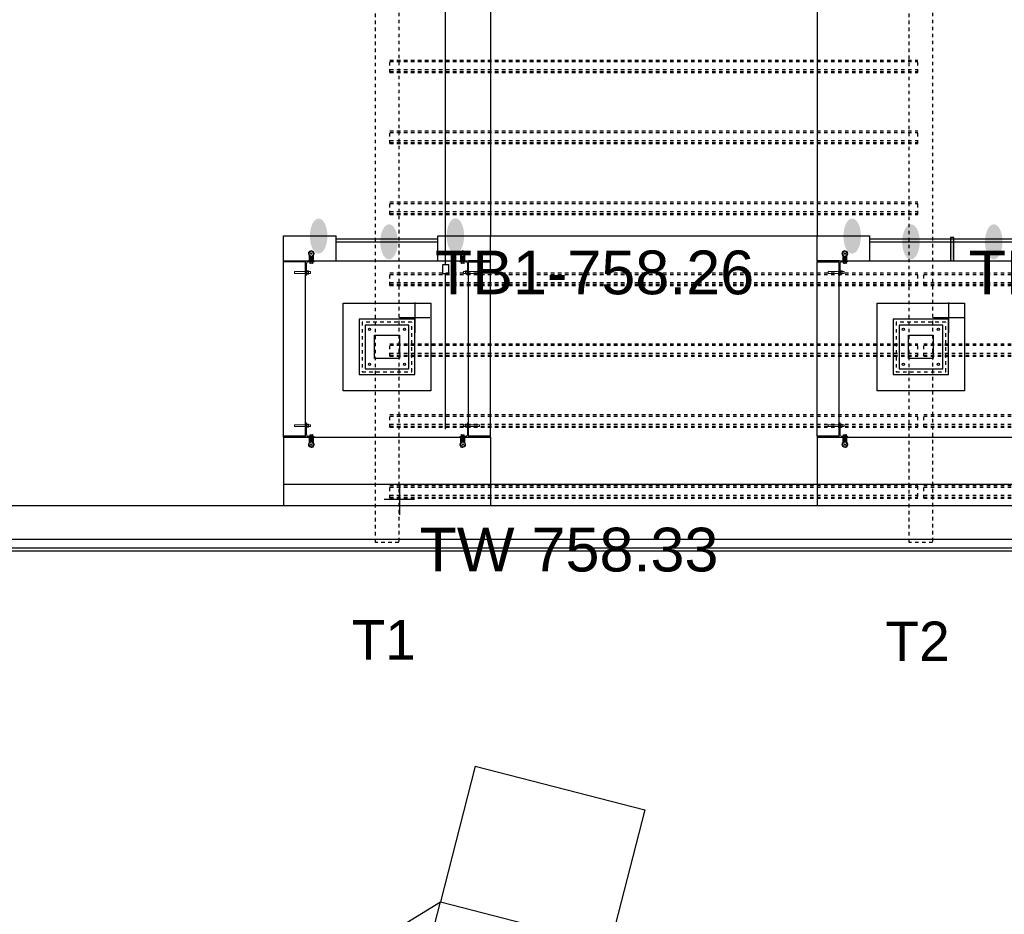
# Model space of a CAD drawing. Header units: feet. Extents: x 0 to 152508, y 0 to 59424.
# Tile 85 of 105: x 152329 to 152357, y 59372 to 59397. Entities that reach past the tile are written whole.
import ezdxf
from ezdxf import colors
from ezdxf.entities.mleader import LeaderData, LeaderLine
from ezdxf.math import Vec2, Vec3

# ---------------------------------------------------------------- set-up
doc = ezdxf.new("R2010")
doc.units = ezdxf.units.FT
doc.header["$LTSCALE"] = 0.05
doc.header["$MEASUREMENT"] = 0
doc.linetypes.add('CENTER', pattern=[2, 1.25, -0.25, 0.25, -0.25])
doc.linetypes.add('Trellis Base$0$DASHED', pattern=[0.75, 0.5, -0.25])
for name, color, linetype, lineweight in [('Bridge plan$0$105523BL701 - SC_Scratch9', 252, 'Continuous', 0), ('Bridge plan$0$BR_P_Gen_Joint_Filler', 252, 'Continuous', 0), ('Bridge plan$0$BR_P_Rail_Object', 251, 'Continuous', 30), ('Bridge plan$0$BR_P_Slab_Object', 2, 'Continuous', 30), ('Bridge plan$0$DR_P_Underdrain', 252, 'Continuous', 13), ('Bridge plan$0$new FSB deck grid - PV_P_Curb', 1, 'Continuous', 13), ('Bridge plan$0$PV_P_Curb_Ramp', 252, 'Continuous', 13), ('Bridge plan$0$PV_P_Joint', 252, 'Continuous', 13), ('Bridge plan$0$PV_P_Walk', 252, 'Continuous', 13), ('Bridge plan$0$SC_Scratch7', 252, 'Continuous', 0), ('Bridge plan$0$SC_Shading1', 253, 'Continuous', 0), ('Bridge plan$0$VG_P_Cells', 252, 'Continuous', 13), ('Bridge plan$0$VG_P_Landscape_Limits', 252, 'Continuous', 0)]:
    doc.layers.add(name, color=color, linetype=linetype, lineweight=lineweight)
doc.layers.add('Bridge plan$0$SC_Scratch9', color=252, linetype='Continuous', lineweight=0, transparency=0.6)
for name, color, linetype in [('L-ANNO-NOTE', 30, 'Continuous'), ('L-DETL-CNTR', 230, 'CENTER'), ('Trellis Base$0$L-ANNO-NOTE', 30, 'Continuous'), ('Trellis Base$0$L-SITE-FOUNDATION', 2, 'Continuous'), ('Trellis Base$0$L-SITE-OVERHEAD', 251, 'Trellis Base$0$DASHED'), ('Trellis Base$0$L-SITE-STEEL COLUMN', 1, 'Continuous')]:
    doc.layers.add(name, color=color, linetype=linetype)
doc.styles.add('ARIAL', font='arial.ttf', dxfattribs={"width": 0.9})
doc.styles.add('Trellis Base$0$ARIAL', font='arial.ttf', dxfattribs={"width": 0.9})

# ---------------------------------------------------------------- blocks, each defined once
blk = doc.blocks.new('Bridge plan$0$INSIDE CORNER ATTACHMENT_1')
at = {"layer": 'Bridge plan$0$105523BL701 - SC_Scratch9', "flags": 128}
for points in [[(-0.259, 0.399), (0.082, 0.351), (0.075, 0.299), (-0.266, 0.347), (-0.259, 0.399)], [(0.043, 0.303), (0, 0), (0.248, -0.035), (0.25, -0.025)], [(0.05, 0.355), (0.058, 0.412)], [(0.086, 0.377), (0.094, 0.376), (0.079, 0.274), (0.071, 0.275)], [(0.086, 0.377), (0.094, 0.376), (0.079, 0.274), (0.071, 0.275)], [(0.127, 0.289), (0.135, 0.346)], [(0.135, 0.343), (0.19, 0.335), (0.195, 0.33), (0.189, 0.288), (0.182, 0.284), (0.128, 0.291)], [(0.119, 0.015), (0.12, 0.022), (0.222, 0.008), (0.221, 0)], [(0.128, -0.03), (0.106, -0.027), (0.087, -0.16)], [(0.13, -0.018), (0.108, -0.173)], [(0.111, -0.149), (0.183, -0.159)], [(0.111, -0.152), (0.182, -0.163)], [(0.112, -0.143), (0.184, -0.153)], [(0.114, -0.127), (0.186, -0.137)], [(0.115, -0.119), (0.187, -0.13)], [(0.118, -0.104), (0.189, -0.114)], [(0.119, -0.097), (0.19, -0.108)], [(0.121, -0.082), (0.192, -0.092)], [(0.122, -0.076), (0.193, -0.086)], [(0.124, -0.06), (0.195, -0.07)], [(0.125, -0.054), (0.196, -0.064)], [(0.127, -0.038), (0.198, -0.048)], [(0.128, -0.03), (0.199, -0.041)], [(0.201, -0.028), (0.179, -0.185)], [(0.199, -0.041), (0.221, -0.044), (0.202, -0.179)]]:
    blk.add_lwpolyline(points, dxfattribs=at)
for points in [[(0.075, 0.299), (0.042, 0.067, 0.414214), (0.077, 0.021), (0.231, -0.001, -0.385788), (0.25, -0.025)], [(0.082, 0.351), (0.087, 0.387, 0.421903), (0.069, 0.411), (0.058, 0.412)], [(0.118, 0.296), (0.086, 0.301, 0.39919), (0.083, 0.279), (0.115, 0.274)], [(0.128, 0.363), (0.096, 0.368, 0.39919), (0.093, 0.346), (0.125, 0.341)], [(0.093, 0.3), (0.125, 0.295, -0.39919), (0.121, 0.273), (0.09, 0.278)], [(0.093, 0.3), (0.125, 0.295, -0.39919), (0.121, 0.273), (0.09, 0.278)], [(0.102, 0.367), (0.134, 0.362, -0.39919), (0.131, 0.34), (0.099, 0.345)], [(0.102, 0.367), (0.134, 0.362, -0.39919), (0.131, 0.34), (0.099, 0.345)], [(0.126, 0.021), (0.131, 0.053, -0.39919), (0.153, 0.05), (0.148, 0.018)], [(0.193, 0.012), (0.198, 0.044, -0.39919), (0.22, 0.041), (0.215, 0.009)]]:
    blk.add_lwpolyline(points, format="xyb", dxfattribs=at)
at = {"layer": 'Bridge plan$0$105523BL701 - SC_Scratch9'}
blk.add_circle((0.135, -0.228), 0.0205, dxfattribs=at)
for centre, radius, start, end in [((0.145, 0.315), 0.0606, 149.8986, 194.0014), ((0.057, 0.328), 0.0752, 334.3436, 9.5565), ((0.168, -0.009), 0.0606, 59.8986, 104.0014), ((0.135, -0.228), 0.0832, 125.329, 36.4259), ((0.135, -0.228), 0.0614, 116.6428, 44.6933)]:
    blk.add_arc(centre, radius, start, end, dxfattribs=at)
blk = doc.blocks.new('Bridge plan')
at = {"layer": 'Bridge plan$0$BR_P_Rail_Object', "lineweight": -3}
h = blk.add_hatch(color=256, dxfattribs=at)
edge = h.paths.add_edge_path(flags=0)
edge.add_ellipse((1828076.701, 711592.556), major_axis=(0.002, 0.5), ratio=0.5, start_angle=0, end_angle=360)
h = blk.add_hatch(color=256, dxfattribs=at)
edge = h.paths.add_edge_path(flags=0)
edge.add_ellipse((1828078.712, 711592.393), major_axis=(0.002, 0.5), ratio=0.5, start_angle=0, end_angle=360)
h = blk.add_hatch(color=256, dxfattribs=at)
edge = h.paths.add_edge_path(flags=0)
edge.add_ellipse((1828080.608, 711592.563), major_axis=(0.002, 0.5), ratio=0.5, start_angle=0, end_angle=360)
h = blk.add_hatch(color=256, dxfattribs=at)
edge = h.paths.add_edge_path(flags=0)
edge.add_ellipse((1828091.942, 711592.556), major_axis=(0.002, 0.5), ratio=0.5, start_angle=0, end_angle=360)
h = blk.add_hatch(color=256, dxfattribs=at)
edge = h.paths.add_edge_path(flags=0)
edge.add_ellipse((1828093.622, 711592.393), major_axis=(0.002, 0.5), ratio=0.5, start_angle=0, end_angle=360)
h = blk.add_hatch(color=256, dxfattribs=at)
edge = h.paths.add_edge_path(flags=0)
edge.add_ellipse((1828095.987, 711592.393), major_axis=(0.002, 0.5), ratio=0.5, start_angle=0, end_angle=360)
at = {"layer": 'Bridge plan$0$SC_Shading1', "lineweight": -3, "ltscale": 0.125}
blk.add_hatch(color=256, dxfattribs=at).paths.add_polyline_path([(1828094.849, 711591.851), (1828094.849, 711592.518), (1828094.755, 711592.518), (1828094.755, 711591.851)])
at = {"layer": 'Bridge plan$0$BR_P_Gen_Joint_Filler', "lineweight": -3}
for p, q in [((1828224.334, 711584.851), (1828055.047, 711584.851)), ((1828223.772, 711583.892), (1828055.72, 711583.893)), ((1828223.62, 711583.642), (1828055.902, 711583.643)), ((1828223.57, 711583.559), (1828055.963, 711583.56))]:
    blk.add_line(p, q, dxfattribs=at)
at = {"layer": 'Bridge plan$0$BR_P_Slab_Object', "lineweight": -3, "extrusion": (0, 0, -1)}
blk.add_arc((-1828092.207, 711610.232), 45, 273.4727, 1.2993, dxfattribs=at)
at = {"layer": 'Bridge plan$0$DR_P_Underdrain', "lineweight": -3}
for p, q in [((1828080.329, 711591.736), (1828080.329, 711605.098)), ((1828080.329, 711587.04), (1828080.329, 711591.486))]:
    blk.add_line(p, q, dxfattribs=at)
at = {"layer": 'Bridge plan$0$DR_P_Underdrain', "lineweight": -3, "flags": 128}
blk.add_lwpolyline([(1828080.235, 711591.486), (1828080.423, 711591.486), (1828080.423, 711591.736), (1828080.235, 711591.736)], close=True, dxfattribs=at)
at = {"layer": 'Bridge plan$0$new FSB deck grid - PV_P_Curb', "lineweight": -3, "extrusion": (0, 0, -1)}
blk.add_arc((-1828092.207, 711610.232), 44.5, 273.7491, 1.2993, dxfattribs=at)
at = {"layer": 'Bridge plan$0$PV_P_Curb_Ramp', "lineweight": -3}
for p, q in [((1828081.176, 711577.422), (1828080.179, 711573.548)), ((1828081.176, 711577.422), (1828086.018, 711576.175)), ((1828086.018, 711576.175), (1828085.021, 711572.301)), ((1828073.891, 711569.676), (1828080.179, 711573.548)), ((1828078.582, 711567.344), (1828080.179, 711573.548)), ((1828080.179, 711573.548), (1828085.021, 711572.301))]:
    blk.add_line(p, q, dxfattribs=at)
at = {"layer": 'Bridge plan$0$PV_P_Joint', "lineweight": -3}
for p, q in [((1828081.608, 711604.06), (1828081.608, 711592.56)), ((1828090.942, 711604.06), (1828090.942, 711592.56)), ((1828081.608, 711592.56), (1828090.942, 711592.56)), ((1828075.701, 711585.476), (1828075.701, 711584.851)), ((1828081.608, 711585.476), (1828081.608, 711584.851)), ((1828090.942, 711585.476), (1828090.942, 711584.851))]:
    blk.add_line(p, q, dxfattribs=at)
at = {"layer": 'Bridge plan$0$PV_P_Walk', "lineweight": -3}
blk.add_line((1828081.608, 711585.476), (1828090.942, 711585.476), dxfattribs=at)
at = {"layer": 'Bridge plan$0$SC_Scratch7', "lineweight": -3, "ltscale": 0.125, "flags": 128}
blk.add_lwpolyline([(1828094.849, 711591.851), (1828094.849, 711592.518), (1828094.755, 711592.518), (1828094.755, 711591.851)], close=True, dxfattribs=at)
at = {"layer": 'Bridge plan$0$SC_Scratch9', "lineweight": -3, "ltscale": 12, "flags": 128}
for points in [[(1828076.326, 711591.819), (1828075.701, 711591.819), (1828075.701, 711591.851), (1828076.326, 711591.851)], [(1828080.983, 711591.819), (1828081.608, 711591.819), (1828081.608, 711591.851), (1828080.983, 711591.851)], [(1828090.942, 711591.819), (1828091.567, 711591.819), (1828091.567, 711591.851), (1828090.942, 711591.851)], [(1828076.326, 711586.81), (1828075.701, 711586.81), (1828075.701, 711586.842), (1828076.326, 711586.842)], [(1828080.983, 711586.81), (1828081.608, 711586.81), (1828081.608, 711586.842), (1828080.983, 711586.842)], [(1828090.942, 711586.81), (1828091.567, 711586.81), (1828091.567, 711586.842), (1828090.942, 711586.842)]]:
    blk.add_lwpolyline(points, close=True, dxfattribs=at)
at = {"layer": 'Bridge plan$0$VG_P_Cells', "lineweight": -3}
for p, q in [((1828075.701, 711592.56), (1828077.201, 711592.56)), ((1828077.201, 711592.476), (1828080.108, 711592.476)), ((1828080.108, 711592.56), (1828081.608, 711592.56)), ((1828092.442, 711592.476), (1828097.162, 711592.476)), ((1828075.701, 711591.851), (1828081.608, 711591.851)), ((1828075.701, 711586.842), (1828075.701, 711591.819)), ((1828076.326, 711586.842), (1828076.326, 711591.819)), ((1828080.983, 711586.842), (1828080.983, 711591.819)), ((1828081.608, 711586.842), (1828081.608, 711591.819)), ((1828090.942, 711591.851), (1828097.162, 711591.851)), ((1828090.942, 711586.842), (1828090.942, 711591.819)), ((1828091.567, 711586.842), (1828091.567, 711591.819)), ((1828075.701, 711586.81), (1828081.608, 711586.81)), ((1828090.942, 711586.81), (1828097.162, 711586.81)), ((1828075.701, 711585.476), (1828081.608, 711585.476)), ((1828090.942, 711585.476), (1828097.162, 711585.476))]:
    blk.add_line(p, q, dxfattribs=at)
at = {"layer": 'Bridge plan$0$VG_P_Cells', "lineweight": -3, "ltscale": 12}
for p, q in [((1828075.701, 711591.851), (1828075.701, 711592.56)), ((1828077.201, 711591.851), (1828077.201, 711592.56)), ((1828080.108, 711591.851), (1828080.108, 711592.56)), ((1828081.608, 711591.851), (1828081.608, 711592.56)), ((1828090.942, 711591.851), (1828090.942, 711592.56)), ((1828090.942, 711592.56), (1828092.442, 711592.56)), ((1828092.442, 711591.851), (1828092.442, 711592.56)), ((1828076.326, 711591.819), (1828075.701, 711591.819)), ((1828080.983, 711591.819), (1828081.608, 711591.819)), ((1828090.942, 711591.819), (1828091.567, 711591.819)), ((1828076.326, 711586.842), (1828075.701, 711586.842)), ((1828075.701, 711586.81), (1828075.701, 711585.476)), ((1828080.983, 711586.842), (1828081.608, 711586.842)), ((1828081.608, 711586.81), (1828081.608, 711585.476)), ((1828090.942, 711586.842), (1828091.567, 711586.842)), ((1828090.942, 711586.81), (1828090.942, 711585.476))]:
    blk.add_line(p, q, dxfattribs=at)
at = {"layer": 'Bridge plan$0$VG_P_Landscape_Limits', "lineweight": -3}
blk.add_line((1828077.201, 711592.393), (1828080.108, 711592.393), dxfattribs=at)
at = {"layer": 'Bridge plan$0$VG_P_Landscape_Limits', "lineweight": -3, "ltscale": 12}
blk.add_line((1828092.442, 711592.393), (1828108.145, 711592.393), dxfattribs=at)
at = {"layer": 'Bridge plan$0$SC_Scratch9', "lineweight": -3, "extrusion": (0, 0, -1)}
for p, rotation in [((-1828076.326, 711591.851), 188.0502304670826), ((-1828091.567, 711591.851), 188.0502304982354), ((-1828080.983, 711586.81), 8.05023047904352)]:
    blk.add_blockref('Bridge plan$0$INSIDE CORNER ATTACHMENT_1', p, dxfattribs=dict(at, rotation=rotation))
at = {"layer": 'Bridge plan$0$SC_Scratch9', "lineweight": -3}
for p, rotation in [((1828080.983, 711591.851), 188.0497685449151), ((1828076.326, 711586.81), 8.049768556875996), ((1828091.567, 711586.81), 8.049768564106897)]:
    blk.add_blockref('Bridge plan$0$INSIDE CORNER ATTACHMENT_1', p, dxfattribs=dict(at, rotation=rotation))
blk = doc.blocks.new('SpotElev')
at = {"color": 11, "linetype": 'Continuous'}
for points in [[(0, 0.0222), (0, -0.0211)], [(0.0216, 0.0005), (-0.0216, 0.0005)]]:
    blk.add_lwpolyline(points, dxfattribs=at)
at = {"color": 11, "linetype": 'Continuous', "style": 'ARIAL'}
blk.add_attdef('SPOT', (0.0307, 0.0103, -465.895), '', height=0.0625, dxfattribs=at)
blk = doc.blocks.new('Trellis Base')
at = {"layer": 'Trellis Base$0$L-SITE-FOUNDATION'}
for points in [[(152338.341, 59389.379), (152340.841, 59389.379), (152340.841, 59386.879), (152338.341, 59386.879)], [(152353.591, 59389.379), (152356.091, 59389.379), (152356.091, 59386.879), (152353.591, 59386.879)], [(152340.383, 59388.921), (152338.8, 59388.921), (152338.8, 59387.338), (152340.383, 59387.338)], [(152355.633, 59388.921), (152354.05, 59388.921), (152354.05, 59387.338), (152355.633, 59387.338)]]:
    blk.add_lwpolyline(points, close=True, dxfattribs=at)
at = {"layer": 'Trellis Base$0$L-SITE-FOUNDATION', "linetype": 'Trellis Base$0$DASHED'}
for points in [[(152340.3, 59388.838), (152338.883, 59388.838), (152338.883, 59387.421), (152340.3, 59387.421)], [(152355.55, 59388.838), (152354.133, 59388.838), (152354.133, 59387.421), (152355.55, 59387.421)]]:
    blk.add_lwpolyline(points, close=True, dxfattribs=at)
at = {"layer": 'Trellis Base$0$L-SITE-OVERHEAD'}
for points in [[(152339.258, 59406.672), (152339.925, 59406.672), (152339.925, 59382.546), (152339.258, 59382.546)], [(152354.508, 59406.672), (152355.175, 59406.672), (152355.175, 59382.546), (152354.508, 59382.546)]]:
    blk.add_lwpolyline(points, close=True, dxfattribs=at)
for points in [[(152339.675, 59396.32), (152354.758, 59396.32)], [(152339.675, 59395.961), (152339.675, 59396.32)], [(152354.758, 59395.961), (152354.758, 59396.32)], [(152339.675, 59395.961), (152354.758, 59395.961)], [(152339.675, 59394.295), (152354.758, 59394.295)], [(152339.675, 59393.936), (152339.675, 59394.295)], [(152354.758, 59393.936), (152354.758, 59394.295)], [(152339.675, 59393.936), (152354.758, 59393.936)], [(152339.675, 59392.27), (152354.758, 59392.27)], [(152339.675, 59391.91), (152339.675, 59392.27)], [(152354.758, 59391.91), (152354.758, 59392.27)], [(152339.675, 59391.91), (152354.758, 59391.91)], [(152339.675, 59390.245), (152354.758, 59390.245)], [(152339.675, 59389.885), (152339.675, 59390.245)], [(152354.758, 59389.885), (152354.758, 59390.245)], [(152354.925, 59390.245), (152367.544, 59390.245)], [(152354.925, 59389.885), (152354.925, 59390.245)], [(152339.675, 59389.885), (152354.758, 59389.885)], [(152354.925, 59389.885), (152367.544, 59389.885)], [(152339.675, 59388.22), (152354.758, 59388.22)], [(152339.675, 59387.86), (152339.675, 59388.22)], [(152354.758, 59387.86), (152354.758, 59388.22)], [(152354.925, 59388.22), (152367.544, 59388.22)], [(152354.925, 59387.86), (152354.925, 59388.22)], [(152339.675, 59387.86), (152354.758, 59387.86)], [(152354.925, 59387.86), (152367.544, 59387.86)], [(152339.675, 59386.194), (152354.758, 59386.194)], [(152339.675, 59385.835), (152339.675, 59386.194)], [(152354.758, 59385.835), (152354.758, 59386.194)], [(152354.925, 59386.194), (152367.544, 59386.194)], [(152354.925, 59385.835), (152354.925, 59386.194)], [(152339.675, 59385.835), (152354.758, 59385.835)], [(152354.925, 59385.835), (152367.544, 59385.835)], [(152339.675, 59384.169), (152354.758, 59384.169)], [(152339.675, 59383.809), (152339.675, 59384.169)], [(152354.758, 59383.854), (152354.758, 59384.213)], [(152354.925, 59384.169), (152367.544, 59384.169)], [(152354.925, 59383.809), (152354.925, 59384.169)], [(152339.675, 59383.809), (152354.758, 59383.809)], [(152354.925, 59383.809), (152367.544, 59383.809)]]:
    blk.add_lwpolyline(points, dxfattribs=at)
at = {"layer": 'Trellis Base$0$L-SITE-OVERHEAD', "color": 250}
for points in [[(152339.675, 59396.275), (152354.758, 59396.275)], [(152339.675, 59396.048), (152354.758, 59396.048)], [(152339.675, 59395.991), (152354.758, 59395.991)], [(152339.675, 59394.25), (152354.758, 59394.25)], [(152339.675, 59394.023), (152354.758, 59394.023)], [(152339.675, 59393.966), (152354.758, 59393.966)], [(152339.675, 59392.225), (152354.758, 59392.225)], [(152339.675, 59391.998), (152354.758, 59391.998)], [(152339.675, 59391.941), (152354.758, 59391.941)], [(152339.675, 59390.2), (152354.758, 59390.2)], [(152354.925, 59390.2), (152367.544, 59390.2)], [(152339.675, 59389.972), (152354.758, 59389.972)], [(152339.675, 59389.916), (152354.758, 59389.916)], [(152354.925, 59389.972), (152367.544, 59389.972)], [(152354.925, 59389.916), (152367.544, 59389.916)], [(152339.675, 59388.175), (152354.758, 59388.175)], [(152354.925, 59388.174), (152367.544, 59388.174)], [(152339.675, 59387.947), (152354.758, 59387.947)], [(152339.675, 59387.891), (152354.758, 59387.891)], [(152354.925, 59387.947), (152367.544, 59387.947)], [(152354.925, 59387.891), (152367.544, 59387.891)], [(152339.675, 59386.149), (152354.758, 59386.149)], [(152354.925, 59386.149), (152367.544, 59386.149)], [(152339.675, 59385.922), (152354.758, 59385.922)], [(152339.675, 59385.865), (152354.758, 59385.865)], [(152354.925, 59385.922), (152367.544, 59385.922)], [(152354.925, 59385.865), (152367.544, 59385.865)], [(152339.675, 59384.124), (152354.758, 59384.124)], [(152354.925, 59384.124), (152367.544, 59384.124)], [(152339.675, 59383.897), (152354.758, 59383.897)], [(152339.675, 59383.84), (152354.758, 59383.84)], [(152354.925, 59383.897), (152367.544, 59383.897)], [(152354.925, 59383.84), (152367.544, 59383.84)]]:
    blk.add_lwpolyline(points, dxfattribs=at)
at = {"layer": 'Trellis Base$0$L-SITE-STEEL COLUMN'}
for points in [[(152340.216, 59388.754), (152338.966, 59388.754), (152338.966, 59387.504), (152340.216, 59387.504)], [(152355.467, 59388.754), (152354.217, 59388.754), (152354.217, 59387.504), (152355.467, 59387.504)], [(152339.946, 59388.463), (152339.946, 59387.796), (152339.237, 59387.796), (152339.237, 59388.463)], [(152355.196, 59388.463), (152355.196, 59387.796), (152354.487, 59387.796), (152354.487, 59388.463)]]:
    blk.add_lwpolyline(points, close=True, dxfattribs=at)
for centre in [(152339.091, 59388.629), (152340.091, 59388.629), (152354.342, 59388.629), (152355.342, 59388.629), (152339.091, 59387.629), (152340.091, 59387.629), (152354.342, 59387.629), (152355.342, 59387.629)]:
    blk.add_circle(centre, 0.0312, dxfattribs=at)
blk.add_blockref('Bridge plan', (-1675739.063, -652201.263))
at = {"layer": 'Trellis Base$0$L-ANNO-NOTE'}
ml = blk.add_multileader_mtext('Standard', dxfattribs=at)
ml.set_content('W. LIVINGSTON AVENUE', color=11, style='Trellis Base$0$ARIAL')
ml.set_leader_properties()
ml.build(insert=Vec2(0, 0))
ml.multileader.update_dxf_attribs({"has_dogleg": 0, "dogleg_length": 0.36, "arrow_head_size": 1.25, "scale": 10})
ctx = ml.context
ctx.base_point, ctx.scale, ctx.char_height, ctx.arrow_head_size, ctx.landing_gap_size, ctx.plane_origin, ctx.plane_x_axis, ctx.plane_y_axis = Vec3(152493.433, 59387.87), 10, 1.25, 1.25, 0.5, Vec3(152496.482, 59382.314), Vec3(0.234739, 0.972058), Vec3(-0.972058, 0.234739)
notes = []
notes.append((ctx, [(0, (0, 0, 0), (0, 0), (1, 0), 1, [])]))
ctx.mtext.insert, ctx.mtext.text_direction, ctx.mtext.rotation, ctx.mtext.flow_direction = Vec3(152492.933, 59388.505), Vec3(0.234739, 0.972058), 1.333846, 5
for ctx, leaders in notes:
    for number, flags, end, landing, length, lines in leaders:
        leader = LeaderData()
        leader.index, (leader.has_last_leader_line, leader.has_dogleg_vector, leader.attachment_direction) = number, flags
        leader.last_leader_point, leader.dogleg_vector, leader.dogleg_length = Vec3(end), Vec3(landing), length
        for number, points, colour, breaks in lines:
            line = LeaderLine()
            line.index, line.vertices, line.color, line.breaks = number, Vec3.list(points), colors.encode_raw_color(colour), breaks
            leader.lines.append(line)
        ctx.leaders.append(leader)

msp = doc.modelspace()

# ---------------------------------------------------------------- block references
msp.add_blockref('Trellis Base', (0, 0))
at = {"layer": 'L-ANNO-NOTE'}
ref = msp.add_blockref('SpotElev', (152340.383, 59388.952), dxfattribs=dict(at, xscale=20, yscale=20, zscale=20))
ref.add_attrib('SPOT', 'TB1-758.26', (152340.957, 59389.631, -18635.8), dxfattribs={"layer": '0', "color": 11, "linetype": 'Continuous', "height": 1.25, "style": 'ARIAL'})
ref = msp.add_blockref('SpotElev', (152355.633, 59388.952), dxfattribs=dict(at, xscale=20, yscale=20, zscale=20))
ref.add_attrib('SPOT', 'TB2-758.26', (152356.207, 59389.631, -18635.8), dxfattribs={"layer": '0', "color": 11, "linetype": 'Continuous', "height": 1.25, "style": 'ARIAL'})
ref = msp.add_blockref('SpotElev', (152339.946, 59383.759), dxfattribs=dict(at, xscale=20, yscale=20, zscale=20))
ref.add_attrib('SPOT', 'TW 758.33', (152340.519, 59381.716, -18635.8), dxfattribs={"layer": '0', "color": 11, "linetype": 'Continuous', "height": 1.25, "style": 'ARIAL'})

# ---------------------------------------------------------------- texts
at = {"layer": 'L-DETL-CNTR', "style": 'ARIAL'}
for s, p in [('T1', (152338.58, 59379.2)), ('T2', (152353.83, 59379.16))]:
    msp.add_text(s, height=1.125, dxfattribs=at).set_placement(p)

doc.saveas('drawing.dxf')
